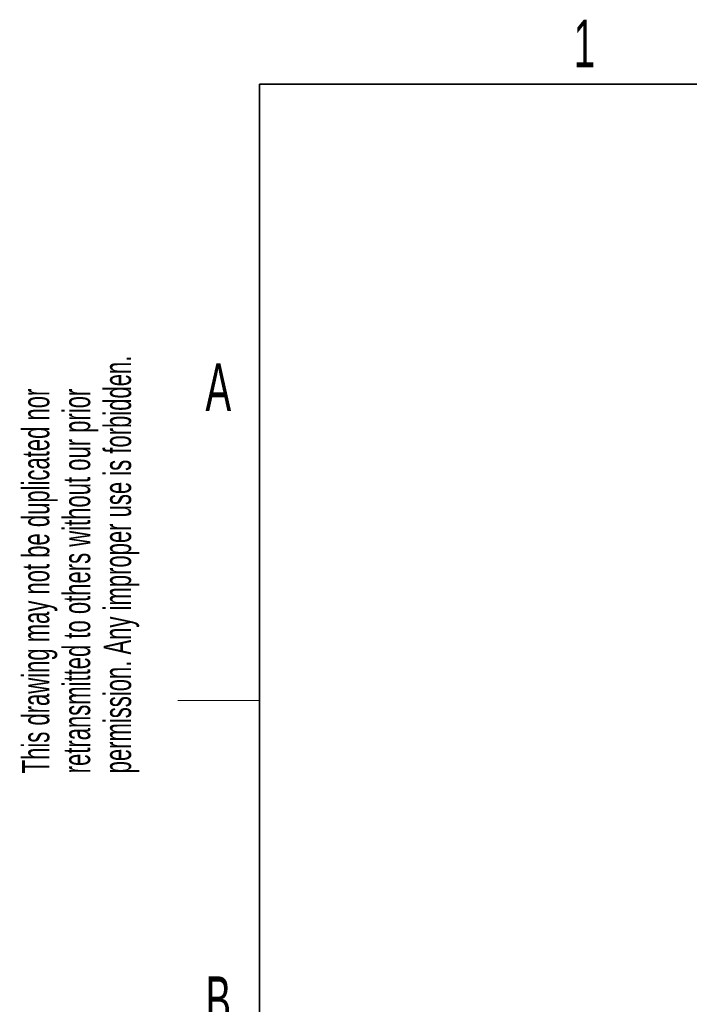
# Model space of a CAD drawing. Header units: millimetres. Extents: x 5 to 418, y 2 to 292.
# Tile 39 of 52: x 8 to 58, y 215 to 287. Entities that reach past the tile are written whole.
import ezdxf

# ---------------------------------------------------------------- set-up
doc = ezdxf.new("R2010")
doc.units = ezdxf.units.MM
doc.layers.add('SLD-0', color=7, linetype='Continuous')
doc.styles.add('SLDTEXTSTYLE1', font='TXT', dxfattribs={"width": 0.605})

# ---------------------------------------------------------------- blocks, each defined once
blk = doc.blocks.new('SW_NOTE_0_1')
at = {"layer": 'SLD-0', "color": 0, "char_height": 2, "attachment_point": 1, "rotation": 90, "style": 'SLDTEXTSTYLE1'}
for s, insert in [('permission. Any improper use is forbidden.', (3.422, 0)), ('retransmitted to others without our prior', (0.422, 0)), ('This drawing may not be duplicated nor', (-2.578, 0))]:
    blk.add_mtext(s, dxfattribs=dict(at, insert=insert))

msp = doc.modelspace()

# ---------------------------------------------------------------- linework, layer by layer
at = {"layer": 'SLD-0', "lineweight": 35}
for p, q in [((408, 282.5), (26, 282.5)), ((26, 282.5), (26, 12))]:
    msp.add_line(p, q, dxfattribs=at)
at = {"layer": 'SLD-0', "lineweight": 18}
msp.add_line((20, 237.25), (26, 237.25), dxfattribs=at)

# ---------------------------------------------------------------- block references
at = {"layer": 'SLD-0'}
msp.add_blockref('SW_NOTE_0_1', (11.1564, 231.9088), dxfattribs=at)

# ---------------------------------------------------------------- texts
at = {"layer": 'SLD-0', "char_height": 3.5, "attachment_point": 2, "style": 'SLDTEXTSTYLE1'}
for s, insert in [('1', (49.8527, 287.243)), ('A', (22.9816, 262.0011)), ('B', (22.9816, 217.0011))]:
    msp.add_mtext(s, dxfattribs=dict(at, insert=insert))

doc.saveas('drawing.dxf')
